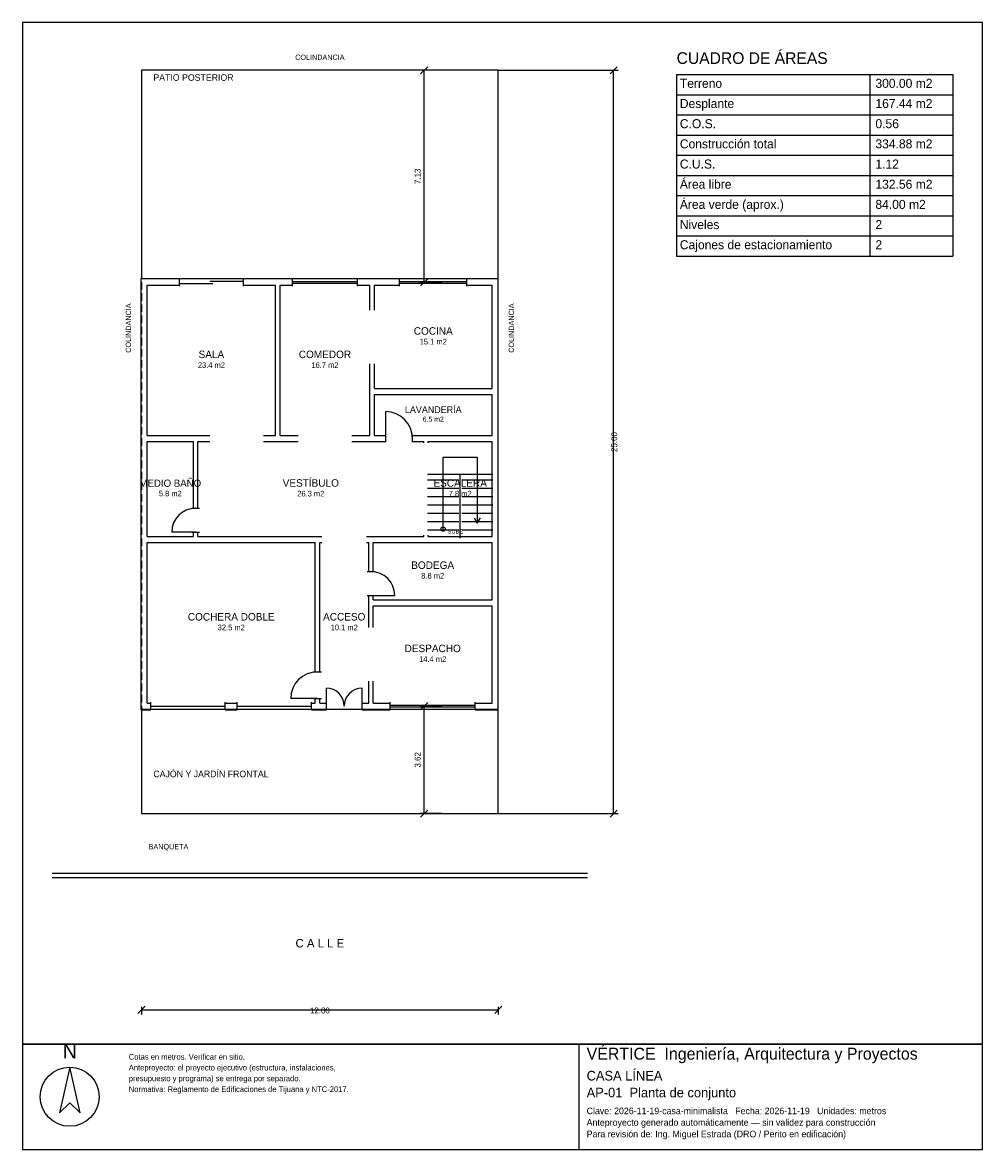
# Model space of a CAD drawing. Header units: metres. Extents: x -4 to 28.3, y -11.3 to 26.6.
import ezdxf
from ezdxf.enums import TextEntityAlignment as Align

# ---------------------------------------------------------------- set-up
doc = ezdxf.new("R2010")
doc.units = ezdxf.units.M
doc.header["$LTSCALE"] = 0.5
doc.linetypes.add('DASHED', pattern=[0.75, 0.5, -0.25])
for name, color, linetype in [('A-AREA', 252, 'CONTINUOUS'), ('A-ESCALERA', 6, 'CONTINUOUS'), ('A-EXTERIOR', 82, 'CONTINUOUS'), ('A-LIMITE', 1, 'DASHED'), ('A-MUROS', 7, 'CONTINUOUS'), ('A-PUERTAS', 2, 'CONTINUOUS'), ('A-TEXTO', 3, 'CONTINUOUS'), ('A-VANOS', 4, 'CONTINUOUS'), ('COTAS', 8, 'CONTINUOUS'), ('LAMINA', 9, 'CONTINUOUS')]:
    doc.layers.add(name, color=color, linetype=linetype)
doc.styles.get("Standard").update_dxf_attribs({"font": 'txt', "width": 0.9})

msp = doc.modelspace()

# ---------------------------------------------------------------- linework, layer by layer
at = {"layer": 'A-ESCALERA'}
for p, q in [((9.62, 11.42), (11.82, 11.42)), ((10.72, 9.27), (10.72, 11.42)), ((9.62, 11.23), (10.67, 11.23)), ((10.77, 11.23), (11.82, 11.23)), ((9.62, 10.95), (10.67, 10.95)), ((9.62, 10.67), (10.67, 10.67)), ((10.77, 10.95), (11.82, 10.95)), ((10.77, 10.67), (11.82, 10.67)), ((9.62, 10.39), (10.67, 10.39)), ((10.77, 10.39), (11.82, 10.39)), ((9.62, 10.11), (10.67, 10.11)), ((10.77, 10.11), (11.82, 10.11)), ((9.62, 9.83), (10.67, 9.83)), ((9.62, 9.55), (10.67, 9.55)), ((10.77, 9.83), (11.82, 9.83)), ((10.77, 9.55), (11.82, 9.55))]:
    msp.add_line(p, q, dxfattribs=at)
for points in [[(10.145, 9.57), (10.145, 11.995), (11.295, 11.995), (11.295, 9.77)], [(11.187, 9.95), (11.295, 9.77), (11.403, 9.95)]]:
    msp.add_lwpolyline(points, dxfattribs=at)
msp.add_circle((10.145, 9.57), 0.07, dxfattribs=at)
at = {"layer": 'A-EXTERIOR'}
for p, q in [((-3, -2), (15, -2)), ((-3, -2.15), (15, -2.15))]:
    msp.add_line(p, q, dxfattribs=at)
for points in [[(0, 18), (12, 18), (12, 25), (0, 25)], [(0, 0), (12, 0), (12, 3.5), (0, 3.5)]]:
    msp.add_lwpolyline(points, close=True, dxfattribs=at)
at = {"layer": 'A-LIMITE'}
msp.add_lwpolyline([(0, 0), (12, 0), (12, 25), (0, 25)], close=True, dxfattribs=at)
at = {"layer": 'A-MUROS'}
for p, q in [((-0.005, 17.995), (1.278, 17.995)), ((-0.005, 3.495), (-0.005, 17.995)), ((1.278, 17.74), (1.278, 18)), ((3.428, 17.74), (3.428, 18)), ((3.428, 17.995), (5.081, 17.995)), ((5.081, 17.74), (5.081, 18)), ((7.262, 17.74), (7.262, 18)), ((7.262, 17.995), (8.683, 17.995)), ((8.683, 17.74), (8.683, 18)), ((10.945, 17.74), (10.945, 18)), ((10.945, 17.995), (11.995, 17.995)), ((11.995, 3.495), (11.995, 17.995)), ((0.195, 17.77), (1.278, 17.77)), ((0.195, 12.72), (0.195, 17.77)), ((3.428, 17.77), (4.51, 17.77)), ((4.51, 12.72), (4.51, 17.77)), ((4.66, 17.77), (5.081, 17.77)), ((4.66, 12.72), (4.66, 17.77)), ((7.262, 17.77), (7.683, 17.77)), ((7.683, 16.932), (7.683, 17.77)), ((7.833, 17.77), (8.683, 17.77)), ((7.833, 16.932), (7.833, 17.77)), ((10.945, 17.77), (11.795, 17.77)), ((11.795, 14.295), (11.795, 17.77)), ((7.683, 12.72), (7.683, 15.132)), ((7.833, 14.295), (7.833, 15.132)), ((7.833, 14.295), (11.795, 14.295)), ((7.833, 14.095), (11.795, 14.095)), ((7.833, 12.72), (7.833, 14.095)), ((11.795, 12.72), (11.795, 14.095)), ((0.195, 12.72), (2.303, 12.72)), ((0.195, 12.52), (1.745, 12.52)), ((0.195, 9.32), (0.195, 12.52)), ((1.745, 10.27), (1.745, 12.52)), ((1.895, 12.52), (2.303, 12.52)), ((1.895, 10.27), (1.895, 12.52)), ((4.103, 12.72), (4.51, 12.72)), ((4.103, 12.52), (5.271, 12.52)), ((4.66, 12.72), (5.271, 12.72)), ((7.072, 12.72), (7.683, 12.72)), ((7.072, 12.52), (8.214, 12.52)), ((7.833, 12.72), (8.214, 12.72)), ((8.214, 12.49), (8.214, 12.75)), ((9.114, 12.49), (9.114, 12.75)), ((9.114, 12.72), (11.795, 12.72)), ((9.114, 12.52), (9.495, 12.52)), ((9.495, 12.47), (9.495, 12.52)), ((9.645, 12.52), (11.795, 12.52)), ((9.645, 12.47), (9.645, 12.52)), ((11.795, 9.32), (11.795, 12.52)), ((1.69, 10.27), (1.95, 10.27)), ((0.195, 9.32), (1.745, 9.32)), ((0.195, 9.12), (5.845, 9.12)), ((0.195, 3.72), (0.195, 9.12)), ((1.69, 9.47), (1.95, 9.47)), ((1.745, 9.32), (1.745, 9.47)), ((1.895, 9.32), (1.895, 9.47)), ((1.895, 9.32), (6.07, 9.32)), ((5.845, 4.77), (5.845, 9.12)), ((5.995, 9.12), (6.07, 9.12)), ((5.995, 4.77), (5.995, 9.12)), ((7.57, 9.32), (9.495, 9.32)), ((7.57, 9.12), (7.645, 9.12)), ((7.645, 8.142), (7.645, 9.12)), ((7.795, 9.12), (11.795, 9.12)), ((7.795, 8.142), (7.795, 9.12)), ((9.495, 9.32), (9.495, 9.37)), ((9.645, 9.32), (9.645, 9.37)), ((9.645, 9.32), (11.795, 9.32)), ((11.795, 7.192), (11.795, 9.12)), ((7.59, 8.142), (7.85, 8.142)), ((7.59, 7.342), (7.85, 7.342)), ((7.645, 6.256), (7.645, 7.342)), ((7.795, 7.192), (7.795, 7.342)), ((7.795, 7.192), (11.795, 7.192)), ((7.795, 6.992), (11.795, 6.992)), ((7.795, 6.256), (7.795, 6.992)), ((11.795, 3.72), (11.795, 6.992)), ((5.79, 4.77), (6.05, 4.77)), ((7.645, 3.72), (7.645, 4.456)), ((7.795, 3.72), (7.795, 4.456)), ((5.79, 3.87), (6.05, 3.87)), ((5.845, 3.72), (5.845, 3.87)), ((5.995, 3.72), (5.995, 3.87)), ((-0.005, 3.495), (0.32, 3.495)), ((0.195, 3.72), (0.32, 3.72)), ((0.32, 3.49), (0.32, 3.75)), ((2.82, 3.49), (2.82, 3.75)), ((2.82, 3.72), (3.22, 3.72)), ((2.82, 3.495), (3.22, 3.495)), ((3.22, 3.49), (3.22, 3.75)), ((5.72, 3.49), (5.72, 3.75)), ((5.72, 3.72), (5.845, 3.72)), ((5.72, 3.495), (6.22, 3.495)), ((5.995, 3.72), (6.22, 3.72)), ((6.22, 3.49), (6.22, 3.75)), ((7.42, 3.49), (7.42, 3.75)), ((7.42, 3.72), (7.645, 3.72)), ((7.42, 3.495), (8.368, 3.495)), ((7.795, 3.72), (8.368, 3.72)), ((8.368, 3.49), (8.368, 3.75)), ((11.222, 3.49), (11.222, 3.75)), ((11.222, 3.72), (11.795, 3.72)), ((11.222, 3.495), (11.995, 3.495))]:
    msp.add_line(p, q, dxfattribs=at)
at = {"layer": 'A-PUERTAS'}
for p, q in [((8.214, 12.62), (8.214, 13.52)), ((1.82, 9.47), (1.02, 9.47)), ((7.72, 7.342), (8.52, 7.342)), ((6.22, 3.62), (6.22, 4.22)), ((7.42, 3.62), (7.42, 4.22)), ((5.92, 3.87), (5.02, 3.87))]:
    msp.add_line(p, q, dxfattribs=at)
for centre, radius, start, end in [((8.214, 12.62), 0.9, 0, 90), ((1.82, 9.47), 0.8, 90, 180), ((7.72, 7.342), 0.8, 0, 90), ((5.92, 3.87), 0.9, 90, 180), ((6.22, 3.62), 0.6, 0, 90), ((7.42, 3.62), 0.6, 90, 180)]:
    msp.add_arc(centre, radius, start, end, dxfattribs=at)
at = {"layer": 'A-VANOS'}
for p, q in [((1.278, 17.83), (2.403, 17.83)), ((2.303, 17.91), (3.428, 17.91)), ((5.081, 17.9), (7.262, 17.9)), ((5.081, 17.84), (7.262, 17.84)), ((8.683, 17.9), (10.945, 17.9)), ((8.683, 17.84), (10.945, 17.84)), ((0.32, 3.62), (2.82, 3.62)), ((3.22, 3.62), (5.72, 3.62)), ((8.368, 3.65), (11.222, 3.65)), ((8.368, 3.59), (11.222, 3.59))]:
    msp.add_line(p, q, dxfattribs=at)
at = {"layer": 'COTAS'}
for p, q in [((9.3875, 24.88), (9.6275, 25.12)), ((15.76, 24.88), (16, 25.12)), ((10.1075, 25), (9.3575, 25)), ((9.5075, 17.87), (9.5075, 25)), ((12, 25), (16.03, 25)), ((15.88, 0), (15.88, 25)), ((18, 24.8571), (27.2857, 24.8571)), ((18, 24.8571), (18, 18.75)), ((24.5, 24.8571), (24.5, 18.75)), ((27.2857, 24.8571), (27.2857, 18.75)), ((18, 24.1786), (27.2857, 24.1786)), ((18, 23.5), (27.2857, 23.5)), ((18, 22.8214), (27.2857, 22.8214)), ((18, 22.1429), (27.2857, 22.1429)), ((18, 21.4643), (27.2857, 21.4643)), ((18, 20.7857), (27.2857, 20.7857)), ((18, 20.1071), (27.2857, 20.1071)), ((18, 19.4286), (27.2857, 19.4286)), ((18, 18.75), (27.2857, 18.75)), ((10.1075, 17.87), (9.3575, 17.87)), ((9.3875, 17.75), (9.6275, 17.99)), ((10.1075, 3.62), (9.3575, 3.62)), ((9.3875, 3.5), (9.6275, 3.74)), ((9.5075, 0), (9.5075, 3.62)), ((10.1075, 0), (9.3575, 0)), ((9.3875, -0.12), (9.6275, 0.12)), ((12, 0), (16.03, 0)), ((15.76, -0.12), (16, 0.12)), ((-0.12, -6.72), (0.12, -6.48)), ((0, -6.5), (0, -6.75)), ((0, -6.6), (12, -6.6)), ((11.88, -6.72), (12.12, -6.48)), ((12, -6.5), (12, -6.75))]:
    msp.add_line(p, q, dxfattribs=at)
at = {"layer": 'LAMINA'}
msp.add_line((14.7257, -11.2941), (14.7257, -7.75), dxfattribs=at)
for points in [[(-4, -7.75), (28.2857, -7.75), (28.2857, 26.6071), (-4, 26.6071)], [(-4, -11.2941), (28.2857, -11.2941), (28.2857, -7.75), (-4, -7.75)], [(-2.4122, -8.5297), (-2.7596, -10.0678), (-2.4122, -9.7205), (-2.0649, -10.0678)]]:
    msp.add_lwpolyline(points, close=True, dxfattribs=at)
msp.add_circle((-2.4122, -9.522), 0.9923, dxfattribs=at)

# ---------------------------------------------------------------- texts
at = {"layer": 'A-AREA'}
for s, height, p in [('15.1 m2', 0.189, (9.814, 15.7805)), ('23.4 m2', 0.189, (2.3525, 14.993)), ('16.7 m2', 0.189, (6.1715, 14.993)), ('6.5 m2', 0.1688, (9.814, 13.1825)), ('5.8 m2', 0.1821, (0.97, 10.6771)), ('26.3 m2', 0.189, (5.695, 10.668)), ('7.8 m2', 0.189, (10.72, 10.668)), ('8.8 m2', 0.189, (9.795, 7.904)), ('32.5 m2', 0.189, (3.02, 6.168)), ('10.1 m2', 0.189, (6.82, 6.168)), ('14.4 m2', 0.189, (9.795, 5.104))]:
    msp.add_text(s, height=height, dxfattribs=at).set_placement(p, align=Align.CENTER)
at = {"layer": 'A-ESCALERA'}
msp.add_text('SUBE', height=0.14, dxfattribs=at).set_placement((10.295, 9.42))
at = {"layer": 'A-TEXTO'}
for s, height, p in [('COLINDANCIA', 0.176, (6, 25.352)), ('COCINA', 0.252, (9.814, 16.1081)), ('SALA', 0.252, (2.3525, 15.3206)), ('COMEDOR', 0.252, (6.1715, 15.3206)), ('LAVANDERÍA', 0.225, (9.814, 13.475)), ('MEDIO BAÑO', 0.2429, (0.97, 10.9929)), ('VESTÍBULO', 0.252, (5.695, 10.9956)), ('ESCALERA', 0.252, (10.72, 10.9956)), ('BODEGA', 0.252, (9.795, 8.2316)), ('COCHERA DOBLE', 0.252, (3.02, 6.4956)), ('ACCESO', 0.252, (6.82, 6.4956)), ('DESPACHO', 0.252, (9.795, 5.4316)), ('C A L L E', 0.286, (6, -4.5))]:
    msp.add_text(s, height=height, dxfattribs=at).set_placement(p, align=Align.CENTER)
for s, height, p in [('CUADRO DE ÁREAS', 0.3929, (18, 25.2143)), ('PATIO POSTERIOR', 0.22, (0.4, 24.648)), ('Terreno', 0.3036, (18.1071, 24.4107)), ('300.00 m2', 0.3036, (24.6857, 24.4107)), ('Desplante', 0.3036, (18.1071, 23.7321)), ('167.44 m2', 0.3036, (24.6857, 23.7321)), ('C.O.S.', 0.3036, (18.1071, 23.0536)), ('0.56', 0.3036, (24.6857, 23.0536)), ('Construcción total', 0.3036, (18.1071, 22.375)), ('334.88 m2', 0.3036, (24.6857, 22.375)), ('C.U.S.', 0.3036, (18.1071, 21.6964)), ('1.12', 0.3036, (24.6857, 21.6964)), ('Área libre', 0.3036, (18.1071, 21.0179)), ('132.56 m2', 0.3036, (24.6857, 21.0179)), ('Área verde (aprox.)', 0.3036, (18.1071, 20.3393)), ('84.00 m2', 0.3036, (24.6857, 20.3393)), ('Niveles', 0.3036, (18.1071, 19.6607)), ('2', 0.3036, (24.6857, 19.6607)), ('Cajones de estacionamiento', 0.3036, (18.1071, 18.9821)), ('2', 0.3036, (24.6857, 18.9821)), ('CAJÓN Y JARDÍN FRONTAL', 0.22, (0.4, 1.225)), ('BANQUETA', 0.176, (0.24, -1.2))]:
    msp.add_text(s, height=height, dxfattribs=at).set_placement(p)
for p in [(-0.352, 15.5), (12.528, 15.5)]:
    msp.add_text('COLINDANCIA', height=0.176, rotation=90, dxfattribs=at).set_placement(p)
at = {"layer": 'COTAS'}
for s, p in [('7.13', (9.3875, 21.435)), ('25.00', (16, 12.5)), ('3.62', (9.3875, 1.81))]:
    msp.add_text(s, height=0.2, rotation=90, dxfattribs=at).set_placement(p, align=Align.CENTER)
msp.add_text('12.00', height=0.2, dxfattribs=at).set_placement((6, -6.72), align=Align.CENTER)
at = {"layer": 'LAMINA'}
msp.add_text('N', height=0.4962, dxfattribs=at).set_placement((-2.4122, -8.232), align=Align.CENTER)
for s, height, p in [('VÉRTICE  Ingeniería, Arquitectura y Proyectos', 0.4006, (14.9723, -8.2739)), ('Cotas en metros. Verificar en sitio.', 0.1911, (-0.4276, -8.2739)), ('Anteproyecto: el proyecto ejecutivo (estructura, instalaciones,', 0.1911, (-0.4276, -8.6369)), ('CASA LÍNEA', 0.3236, (14.9723, -8.975)), ('presupuesto y programa) se entrega por separado.', 0.1911, (-0.4276, -9)), ('Normativa: Reglamento de Edificaciones de Tijuana y NTC-2017.', 0.1911, (-0.4276, -9.363)), ('AP-01  Planta de conjunto', 0.3236, (14.9723, -9.5413)), ('Anteproyecto generado automáticamente — sin validez para construcción', 0.2219, (14.9723, -10.4959)), ('Clave: 2026-11-19-casa-minimalista   Fecha: 2026-11-19   Unidades: metros', 0.2219, (14.9723, -10.1076)), ('Para revisión de: Ing. Miguel Estrada (DRO / Perito en edificación)', 0.2219, (14.9723, -10.8842))]:
    msp.add_text(s, height=height, dxfattribs=at).set_placement(p)

doc.saveas('drawing.dxf')
